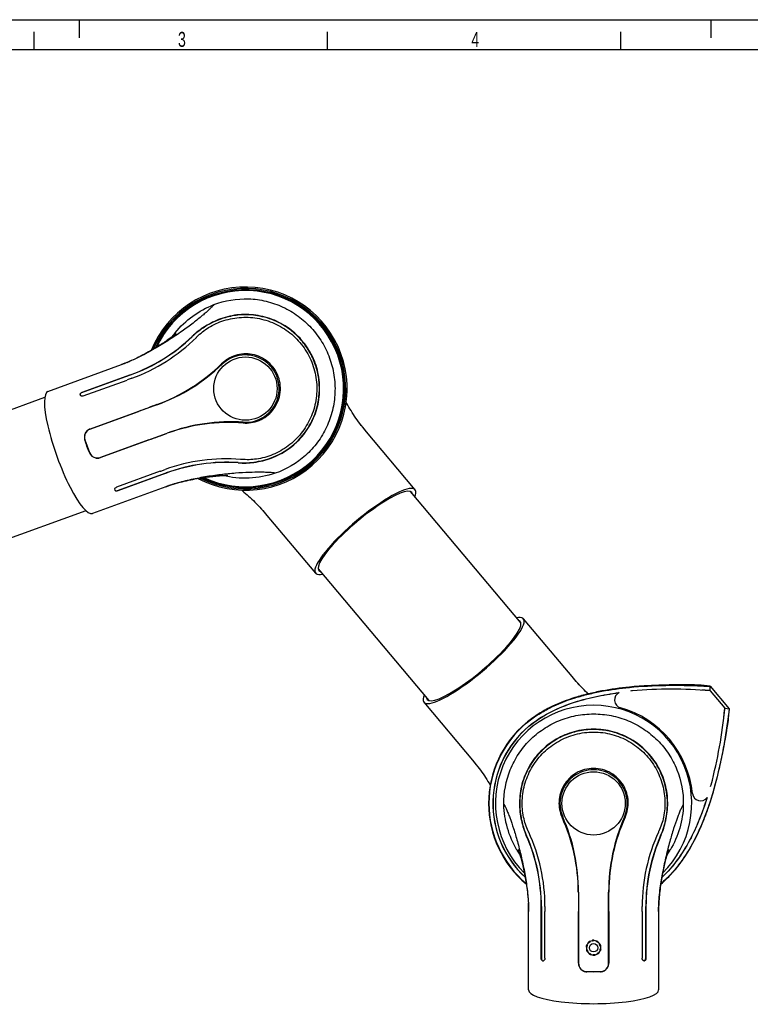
# Model space of a CAD drawing. Extents: x 0 to 420, y 0 to 297.
# Tile 5 of 11: x 120 to 241, y 133 to 297. Entities that reach past the tile are written whole.
import ezdxf

# ---------------------------------------------------------------- set-up
doc = ezdxf.new("R2010")
doc.units = 0
doc.header["$LTSCALE"] = 23.1
for name, color, linetype in [('100001_DXF_CONTINUOUS_LINE', 7, 'CONTINUOUS'), ('100002_DXF_CONTINUOUS_LINE', 7, 'CONTINUOUS'), ('100006_DXF_CONTINUOUS_LINE', 7, 'CONTINUOUS'), ('100264_DXF_CONTINUOUS_LINE', 7, 'CONTINUOUS'), ('100291_DXF_CONTINUOUS_LINE', 7, 'CONTINUOUS'), ('100330_DXF_FORMAT', 7, 'CONTINUOUS'), ('100337_DXF_CONTINUOUS_LINE', 7, 'CONTINUOUS'), ('105-5810_DXF_CONTINUOUS_LI', 7, 'CONTINUOUS')]:
    doc.layers.add(name, color=color, linetype=linetype)
doc.styles.get("Standard").update_dxf_attribs({"font": 'txt', "width": 0.7})

msp = doc.modelspace()

# ---------------------------------------------------------------- linework, layer by layer
at = {"layer": '100001_DXF_CONTINUOUS_LINE', "color": 7, "linetype": 'CONTINUOUS'}
for p, q in [((124.77, 235.22), (136.99, 239.66)), ((138.63, 240.33), (138.28, 240.17)), ((130.42, 235.04), (137.7, 237.7)), ((137.72, 237.66), (130.43, 235.01)), ((137.7, 237.7), (138.5, 237.98)), ((138.51, 237.95), (137.72, 237.66)), ((138.63, 237.36), (137.92, 237.11)), ((138.72, 237.4), (138.63, 237.36)), ((130.64, 234.45), (137.92, 237.1)), ((130.13, 234.68), (130.17, 234.56)), ((142.89, 232.98), (131.77, 228.93)), ((131.76, 228.96), (139.82, 231.89)), ((176.84, 229.57), (176.61, 229.87)), ((133.48, 224.23), (144.6, 228.28)), ((177.44, 228.82), (177.32, 228.97)), ((185.8, 218.87), (177.44, 228.82)), ((130.92, 227.17), (131.28, 226.1)), ((131.28, 226.1), (131.26, 226.09)), ((131.28, 226.1), (131.7, 225.04)), ((141.55, 227.14), (133.49, 224.21)), ((143.44, 221.93), (136.16, 219.27)), ((136.36, 218.72), (143.65, 221.37)), ((143.66, 221.34), (136.38, 218.68)), ((143.44, 221.93), (143.53, 221.96)), ((143.53, 221.96), (144.25, 222.22)), ((143.65, 221.37), (144.44, 221.66)), ((144.45, 221.62), (143.66, 221.33)), ((144.38, 219.37), (132.16, 214.92)), ((144.38, 219.37), (144.55, 219.43)), ((145.28, 219.67), (145.64, 219.79)), ((135.87, 218.89), (135.92, 218.78)), ((159.71, 216.25), (159.97, 215.98)), ((160.89, 214.94), (169.25, 204.98)), ((212.95, 151.99), (212.95, 140.16)), ((217.95, 140.16), (217.95, 151.99)), ((204.59, 150.49), (204.61, 150.12)), ((206.74, 148.73), (206.74, 149.57)), ((206.78, 149.57), (206.78, 148.73)), ((207.37, 149.58), (207.37, 148.73)), ((223.52, 148.73), (223.52, 149.58)), ((224.11, 148.73), (224.11, 149.57)), ((224.15, 149.57), (224.15, 148.73)), ((226.27, 149.68), (226.28, 150.06)), ((204.65, 135.73), (204.65, 148.73)), ((206.74, 140.98), (206.74, 148.73)), ((206.78, 148.73), (206.78, 140.98)), ((207.37, 140.98), (207.37, 148.73)), ((212.92, 140.16), (212.92, 148.73)), ((217.98, 148.73), (217.98, 140.16)), ((223.52, 148.73), (223.52, 140.98)), ((224.11, 140.98), (224.11, 148.73)), ((224.15, 148.73), (224.15, 140.98)), ((226.25, 148.73), (226.25, 148.92)), ((226.25, 148.73), (226.25, 135.73)), ((206.98, 140.58), (207.11, 140.58)), ((223.78, 140.58), (223.91, 140.58)), ((214.31, 138.76), (215.45, 138.73)), ((215.45, 138.73), (216.58, 138.76)), ((215.45, 138.73), (215.45, 138.71))]:
    msp.add_line(p, q, dxfattribs=at)
for points in [[(146.1, 244.85), (146.11, 244.85), (146.11, 244.85), (146.09, 244.84), (146.06, 244.81), (146.02, 244.78), (145.97, 244.73), (145.9, 244.67), (145.82, 244.61), (145.72, 244.54), (145.62, 244.46), (145.5, 244.37), (145.38, 244.27), (145.24, 244.17), (145.09, 244.06), (144.93, 243.95), (144.76, 243.83), (144.59, 243.7), (144.4, 243.58), (144.21, 243.44), (144.01, 243.31), (143.79, 243.17), (143.57, 243.03), (143.34, 242.88), (143.11, 242.73), (142.86, 242.58), (142.61, 242.42), (142.34, 242.26), (142.07, 242.1), (141.8, 241.94), (141.51, 241.78), (141.22, 241.62), (140.93, 241.46), (140.62, 241.29), (140.3, 241.13), (139.98, 240.97), (139.65, 240.8), (139.31, 240.64), (138.97, 240.48), (138.63, 240.33)], [(137.55, 239.88), (137.18, 239.74), (136.99, 239.66)], [(138.28, 240.17), (137.92, 240.03), (137.55, 239.88)], [(176.61, 229.87), (176.39, 230.17), (176.17, 230.47), (175.95, 230.78), (175.74, 231.09), (175.53, 231.39), (175.33, 231.7), (175.14, 232.01), (174.95, 232.31), (174.77, 232.61), (174.59, 232.9), (174.42, 233.19), (174.33, 233.36)], [(177.32, 228.97), (177.08, 229.27), (176.84, 229.57)], [(145.64, 219.79), (145.99, 219.89), (146.35, 220), (146.72, 220.1), (147.08, 220.19), (147.44, 220.28), (147.8, 220.36), (148.15, 220.44), (148.5, 220.51), (148.84, 220.58), (149.18, 220.65), (149.51, 220.71), (149.84, 220.77), (150.16, 220.82), (150.47, 220.87), (150.77, 220.91), (151.07, 220.96), (151.36, 221), (151.64, 221.03), (151.91, 221.06), (152.17, 221.09), (152.42, 221.12), (152.65, 221.14), (152.88, 221.16), (153.1, 221.18), (153.3, 221.2), (153.5, 221.21), (153.68, 221.22), (153.85, 221.23), (154.01, 221.24), (154.15, 221.25), (154.28, 221.25), (154.39, 221.26), (154.49, 221.26), (154.57, 221.26), (154.63, 221.26), (154.67, 221.26), (154.69, 221.26)], [(144.55, 219.43), (144.91, 219.56), (145.28, 219.67)], [(156.97, 218.8), (157.11, 218.68), (157.35, 218.47), (157.61, 218.25), (157.86, 218.03), (158.12, 217.79), (158.38, 217.55), (158.65, 217.31), (158.91, 217.05), (159.18, 216.79), (159.45, 216.53), (159.71, 216.25)], [(159.97, 215.98), (160.23, 215.69), (160.5, 215.4)], [(160.5, 215.4), (160.76, 215.1), (160.89, 214.94)], [(202.9, 159.07), (202.89, 159.07), (202.89, 159.07), (202.9, 159.05), (202.91, 159.02), (202.93, 158.97), (202.96, 158.9), (202.99, 158.81), (203.02, 158.72), (203.06, 158.6), (203.1, 158.48), (203.14, 158.34), (203.19, 158.19), (203.24, 158.02), (203.29, 157.84), (203.34, 157.65), (203.39, 157.46), (203.45, 157.25), (203.51, 157.03), (203.56, 156.81), (203.62, 156.57), (203.68, 156.32), (203.74, 156.07), (203.8, 155.8), (203.86, 155.53), (203.92, 155.24), (203.98, 154.95), (204.04, 154.65), (204.09, 154.34), (204.15, 154.03), (204.2, 153.71), (204.26, 153.38), (204.31, 153.04), (204.36, 152.7), (204.4, 152.34), (204.45, 151.99), (204.49, 151.62), (204.52, 151.25), (204.56, 150.87), (204.59, 150.49)], [(226.28, 150.06), (226.3, 150.43), (226.33, 150.8), (226.36, 151.18), (226.4, 151.55), (226.44, 151.92), (226.48, 152.28), (226.53, 152.64), (226.58, 153), (226.63, 153.34), (226.69, 153.68), (226.74, 154.01), (226.8, 154.34), (226.86, 154.66), (226.92, 154.97), (226.98, 155.27), (227.04, 155.56), (227.1, 155.85), (227.17, 156.12), (227.23, 156.39), (227.29, 156.64), (227.35, 156.88), (227.41, 157.11), (227.47, 157.33), (227.52, 157.54), (227.58, 157.74), (227.63, 157.93), (227.68, 158.11), (227.73, 158.27), (227.78, 158.42), (227.82, 158.56), (227.86, 158.68), (227.9, 158.79), (227.93, 158.88), (227.96, 158.95), (227.98, 159.01), (227.99, 159.05), (228, 159.06)], [(204.61, 150.12), (204.63, 149.73), (204.64, 149.33)], [(204.64, 149.33), (204.65, 148.93), (204.65, 148.73)], [(226.25, 148.92), (226.25, 149.3), (226.27, 149.68)]]:
    msp.add_lwpolyline(points, dxfattribs=at)
for centre in [(157.6, 235.67), (215.45, 166.73)]:
    msp.add_circle(centre, 5.26, dxfattribs=at)
for centre, radius, start, end in [((157.6, 235.67), 16.31, 244.9372, 155.0632), ((128.48, 265.53), 29.32, 289.9922, 313.7358), ((128.47, 265.56), 29.38, 289.9891, 313.6706), ((128.55, 265.32), 29.72, 290.0148, 314.6538), ((157.67, 235.44), 15.12, 140.8878, 144.0165), ((127.82, 266.06), 30.75, 314.6483, 314.9195), ((157.6, 235.67), 5.6, 266.2484, 133.7516), ((128.61, 262.67), 24.48, 290.0069, 291.046), ((128.16, 263.84), 25.74, 291.0396, 291.3072), ((127.68, 265.07), 27.05, 291.3133, 292.3065), ((127.09, 266.52), 28.62, 292.3012, 292.7285), ((126.71, 267.43), 29.61, 292.7285, 293.1469), ((132.57, 261.25), 30.06, 290.0486, 314.492), ((132.29, 262.11), 31, 290, 313.7516), ((155.2, 199.15), 31, 86.2484, 110), ((154.87, 199.99), 30.06, 85.508, 109.9514), ((200.13, 247.66), 29.49, 216.899, 217.3264), ((199.35, 247.07), 28.52, 217.3265, 217.7353), ((198.14, 246.13), 26.98, 217.7299, 218.7204), ((197.19, 245.37), 25.76, 218.7266, 218.9044), ((196.24, 244.59), 24.54, 218.8969, 219.9923), ((132.25, 227.62), 1.4, 110, 198.5), ((133, 225.55), 1.4, 201.5, 290), ((154.4, 194.29), 29.72, 85.3659, 109.9851), ((154.49, 194.05), 29.38, 86.3294, 110.0109), ((154.48, 194.08), 29.32, 86.2643, 110.0077), ((154.32, 193.27), 30.74, 85.0805, 85.3709), ((152.76, 196.31), 24.54, 108.8969, 109.9923), ((153.16, 195.15), 25.76, 108.7266, 108.9044), ((153.55, 194), 26.98, 107.7299, 108.7204), ((154.02, 192.53), 28.52, 107.3265, 107.7353), ((154.31, 191.61), 29.49, 106.899, 107.3264), ((138.32, 195.79), 29.61, 42.7285, 43.1469), ((139.05, 196.46), 28.62, 42.3012, 42.7285), ((140.21, 197.51), 27.05, 41.3133, 42.3065), ((141.19, 198.38), 25.74, 41.0396, 41.3072), ((142.14, 199.2), 24.48, 40.0069, 41.046), ((215.45, 166.73), 16.31, 314.9372, 225.0632), ((215.45, 166.73), 5.6, 336.2484, 203.7516), ((182.85, 151.96), 30.06, 0.0486, 24.492), ((181.95, 151.99), 31, 0, 23.7516), ((248.95, 151.99), 31, 156.2484, 180), ((248.04, 151.96), 30.06, 155.508, 179.9514), ((176.71, 149.14), 30.75, 24.6483, 24.9195), ((254.17, 149.15), 30.74, 155.0805, 155.3709), ((177.43, 149.58), 29.32, 359.9922, 23.7358), ((177.4, 149.58), 29.38, 359.9891, 23.6706), ((177.65, 149.57), 29.72, 0.0148, 24.6538), ((253.24, 149.57), 29.72, 155.3659, 179.9851), ((253.5, 149.58), 29.38, 156.3294, 180.0109), ((253.47, 149.58), 29.32, 156.2643, 180.0077), ((215.69, 166.72), 15.12, 210.8878, 214.0165), ((215.21, 166.72), 15.11, 325.986, 329.1046), ((175.04, 148.56), 29.61, 2.7285, 3.1469), ((176.03, 148.61), 28.62, 2.3012, 2.7285), ((177.59, 148.67), 27.05, 1.3133, 2.3065), ((178.91, 148.7), 25.74, 1.0396, 1.3072), ((180.16, 148.72), 24.48, 0.0069, 1.046), ((253.22, 148.67), 26.98, 177.7299, 178.7204), ((252.01, 148.7), 25.76, 178.7266, 178.9044), ((250.78, 148.72), 24.54, 178.8969, 179.9923), ((254.76, 148.62), 28.52, 177.3265, 177.7353), ((255.73, 148.57), 29.49, 176.899, 177.3264), ((214.35, 140.16), 1.4, 180, 268.5), ((216.55, 140.16), 1.4, 271.5, 360)]:
    msp.add_arc(centre, radius, start, end, dxfattribs=at)
for centre, major_axis, ratio, start_param, end_param in [((128.47, 225.07), (-3.69, 10.15), 0.212557, 0, 3.141593), ((131, 225.99), (-3.43, 10.25), 0.026177, -1.57011, -1.464615), ((131, 225.99), (-3.96, 10.05), 0.026177, -1.676978, -1.571482), ((177.52, 211.92), (8.27, 6.94), 0.212557, 5.89666, 9.811304), ((177.52, 211.92), (7.74, 6.49), 0.212557, -0.138032, 3.279624), ((215.45, 138.42), (10.8, -0.28), 0.026177, 1.571482, 1.676978), ((215.45, 138.42), (10.8, 0.28), 0.026177, 1.464615, 1.57011), ((215.45, 135.73), (10.8, 0), 0.212557, -3.141593, 0)]:
    msp.add_ellipse(centre, major_axis=major_axis, ratio=ratio, start_param=start_param, end_param=end_param, dxfattribs=at)
for points, knots in [([(152.34, 249.63), (154.16, 250.33), (157.16, 250.82), (161.05, 250.3), (163.85, 249.32), (166.4, 247.82), (168.61, 245.83), (170.38, 243.46), (171.24, 241.68), (171.57, 240.76)], [0, 0, 0, 0, 0.248986, 0.374109, 0.499238, 0.624394, 0.749584, 0.874792, 1, 1, 1, 1]), ([(152.34, 249.63), (152.27, 249.52), (152.06, 249.29), (151.68, 248.9), (151.18, 248.45), (150.33, 247.71), (149.04, 246.67), (147.26, 245.34), (145.23, 243.95), (143.02, 242.58), (140.73, 241.3), (139.14, 240.54), (138.35, 240.2)], [0, 0, 0, 0, 0.022902, 0.054956, 0.095051, 0.142276, 0.255167, 0.387981, 0.534935, 0.690018, 0.847098, 1, 1, 1, 1]), ([(145.94, 244.97), (146.78, 246.01), (148.74, 247.85), (151.1, 249.15), (152.34, 249.63)], [0, 0, 0, 0, 0.499983, 1, 1, 1, 1]), ([(169.19, 239.89), (168.82, 240.91), (168.05, 242.37), (166.69, 244.06), (165.13, 245.54), (162.84, 246.99), (160.26, 247.79), (158.14, 248.02), (156.02, 247.98), (153.48, 247.41), (150.85, 246.11), (149.37, 244.95), (148.74, 244.35)], [0, 0, 0, 0, 0.130906, 0.196308, 0.261504, 0.390878, 0.519449, 0.583742, 0.647971, 0.77496, 0.894807, 1, 1, 1, 1]), ([(169.14, 239.87), (168.85, 240.68), (168.09, 242.24), (166.52, 244.24), (164.7, 245.78), (162.43, 247.08), (159.83, 247.87), (157, 248.03), (154.51, 247.63), (152.26, 246.8), (150.34, 245.68), (149.24, 244.77), (148.76, 244.31)], [0, 0, 0, 0, 0.104039, 0.208004, 0.305379, 0.391195, 0.524244, 0.630068, 0.731635, 0.828121, 0.9185, 1, 1, 1, 1]), ([(149.54, 244.28), (150.12, 244.86), (151.51, 245.97), (154.03, 247.12), (156.93, 247.64), (159.94, 247.43), (162.82, 246.46), (165.38, 244.79), (167.44, 242.52), (168.39, 240.69), (168.74, 239.73)], [0, 0, 0, 0, 0.105681, 0.225594, 0.352503, 0.480628, 0.609153, 0.73855, 0.868957, 1, 1, 1, 1]), ([(163.06, 237.66), (162.89, 238.13), (162.42, 239.03), (161.4, 240.14), (160.14, 240.95), (158.75, 241.4), (157.32, 241.5), (155.94, 241.24), (154.68, 240.68), (153.96, 240.12), (153.64, 239.8)], [0, 0, 0, 0, 0.131861, 0.262538, 0.391316, 0.517847, 0.641991, 0.763635, 0.882752, 1, 1, 1, 1]), ([(171.57, 240.76), (171.91, 239.84), (172.4, 237.92), (172.56, 234.96), (172.15, 232.03), (171.16, 229.24), (169.64, 226.69), (167, 223.78), (164.39, 222.24), (162.54, 221.61)], [0, 0, 0, 0, 0.125208, 0.250416, 0.375606, 0.500762, 0.625891, 0.751014, 1, 1, 1, 1]), ([(156.38, 223.37), (157.37, 223.31), (159.53, 223.41), (162.94, 224.41), (166.18, 226.57), (168.48, 229.61), (169.61, 232.63), (169.95, 235.26), (169.8, 237.63), (169.41, 239.14), (169.14, 239.87)], [0, 0, 0, 0, 0.121144, 0.259538, 0.425805, 0.585518, 0.713046, 0.812239, 0.905693, 1, 1, 1, 1]), ([(156.39, 223.33), (157.26, 223.27), (159.14, 223.34), (161.99, 224.03), (164.3, 225.24), (165.95, 226.56), (167.43, 228.1), (168.89, 230.37), (169.71, 232.95), (169.95, 235.09), (169.91, 237.26), (169.56, 238.87), (169.19, 239.89)], [0, 0, 0, 0, 0.105195, 0.225039, 0.352028, 0.416266, 0.480573, 0.609175, 0.738516, 0.803698, 0.869095, 1, 1, 1, 1]), ([(168.74, 239.73), (169.09, 238.77), (169.54, 236.76), (169.42, 233.69), (168.53, 230.76), (166.95, 228.17), (164.78, 226.07), (162.22, 224.61), (159.55, 223.87), (157.78, 223.83), (156.96, 223.9)], [0, 0, 0, 0, 0.131034, 0.261419, 0.390774, 0.519316, 0.647485, 0.774398, 0.894303, 1, 1, 1, 1]), ([(157.22, 229.96), (157.67, 229.93), (158.58, 229.96), (159.91, 230.34), (161.13, 231.03), (162.16, 232.02), (162.94, 233.27), (163.38, 234.69), (163.45, 236.2), (163.23, 237.19), (163.06, 237.66)], [0, 0, 0, 0, 0.117253, 0.236369, 0.358013, 0.482156, 0.608687, 0.737464, 0.86814, 1, 1, 1, 1]), ([(130.13, 234.68), (130.12, 234.71), (130.12, 234.79), (130.18, 234.89), (130.28, 234.98), (130.37, 235.03), (130.42, 235.04)], [0, 0, 0, 0, 0.194285, 0.423723, 0.697672, 1, 1, 1, 1]), ([(130.43, 235.01), (130.35, 234.98), (130.2, 234.9), (130.12, 234.73), (130.14, 234.66)], [0, 0, 0, 0, 0.570995, 1, 1, 1, 1]), ([(130.64, 234.45), (130.59, 234.44), (130.49, 234.41), (130.35, 234.42), (130.23, 234.47), (130.18, 234.53), (130.17, 234.56)], [0, 0, 0, 0, 0.296958, 0.569548, 0.802354, 1, 1, 1, 1]), ([(131.76, 228.96), (131.59, 228.9), (131.27, 228.7), (130.93, 228.25), (130.79, 227.71), (130.84, 227.34), (130.9, 227.17)], [0, 0, 0, 0, 0.251359, 0.501279, 0.750312, 1, 1, 1, 1]), ([(131.68, 225.03), (131.75, 224.86), (131.95, 224.54), (132.4, 224.22), (132.95, 224.09), (133.32, 224.14), (133.49, 224.21)], [0, 0, 0, 0, 0.249689, 0.498721, 0.748641, 1, 1, 1, 1]), ([(162.54, 221.61), (162.41, 221.64), (162.11, 221.69), (161.57, 221.73), (160.89, 221.76), (159.76, 221.78), (158.1, 221.75), (155.88, 221.62), (153.43, 221.37), (150.85, 221.01), (148.27, 220.51), (146.57, 220.07), (145.74, 219.82)], [0, 0, 0, 0, 0.022903, 0.054965, 0.095072, 0.142315, 0.255247, 0.388103, 0.535082, 0.690163, 0.847198, 1, 1, 1, 1]), ([(162.54, 221.61), (161.15, 221.13), (158.23, 220.58), (155.27, 220.88), (153.84, 221.23)], [0, 0, 0, 0, 0.500028, 1, 1, 1, 1]), ([(135.87, 218.89), (135.86, 218.93), (135.86, 219.01), (135.92, 219.12), (136.02, 219.21), (136.11, 219.26), (136.16, 219.27)], [0, 0, 0, 0, 0.197646, 0.430452, 0.703042, 1, 1, 1, 1]), ([(135.9, 218.82), (135.91, 218.79), (135.93, 218.76), (135.96, 218.74), (135.97, 218.73)], [0, 0, 0, 0, 0.735606, 1, 1, 1, 1]), ([(136.38, 218.68), (136.33, 218.67), (136.23, 218.64), (136.09, 218.64), (135.98, 218.68), (135.93, 218.74), (135.92, 218.78)], [0, 0, 0, 0, 0.302328, 0.576277, 0.805715, 1, 1, 1, 1]), ([(135.97, 218.73), (135.99, 218.72), (136.12, 218.66), (136.26, 218.68), (136.36, 218.72)], [0, 0, 0, 0, 0.214434, 1, 1, 1, 1]), ([(200.54, 166.56), (200.5, 168.51), (201.06, 171.5), (202.89, 174.98), (204.76, 177.28), (207.05, 179.16), (209.66, 180.55), (212.5, 181.41), (214.47, 181.6), (215.45, 181.6)], [0, 0, 0, 0, 0.248986, 0.374109, 0.499238, 0.624394, 0.749584, 0.874792, 1, 1, 1, 1]), ([(215.45, 181.6), (216.43, 181.6), (218.4, 181.41), (221.23, 180.55), (223.85, 179.16), (226.14, 177.28), (228.01, 174.98), (229.83, 171.5), (230.4, 168.51), (230.36, 166.56)], [0, 0, 0, 0, 0.125208, 0.250416, 0.375606, 0.500762, 0.625891, 0.751014, 1, 1, 1, 1]), ([(215.45, 179.06), (214.36, 179.06), (212.73, 178.84), (210.68, 178.14), (208.75, 177.18), (206.6, 175.53), (204.97, 173.38), (204.03, 171.47), (203.35, 169.46), (203.01, 166.87), (203.33, 163.96), (203.91, 162.17), (204.26, 161.38)], [0, 0, 0, 0, 0.130906, 0.196308, 0.261504, 0.390878, 0.519449, 0.583742, 0.647971, 0.77496, 0.894807, 1, 1, 1, 1]), ([(215.45, 179.01), (214.59, 179.01), (212.87, 178.83), (210.45, 178.05), (208.38, 176.86), (206.38, 175.17), (204.74, 173), (203.63, 170.4), (203.15, 167.92), (203.16, 165.52), (203.56, 163.33), (204.04, 161.99), (204.31, 161.37)], [0, 0, 0, 0, 0.104039, 0.208004, 0.305379, 0.391195, 0.524244, 0.630068, 0.731635, 0.828121, 0.9185, 1, 1, 1, 1]), ([(204.6, 162.1), (204.25, 162.85), (203.69, 164.53), (203.47, 167.29), (203.97, 170.2), (205.2, 172.95), (207.09, 175.32), (209.54, 177.16), (212.38, 178.32), (214.43, 178.59), (215.45, 178.59)], [0, 0, 0, 0, 0.105681, 0.225594, 0.352503, 0.480628, 0.609153, 0.73855, 0.868957, 1, 1, 1, 1]), ([(226.63, 161.38), (226.98, 162.17), (227.56, 163.96), (227.89, 166.87), (227.55, 169.46), (226.87, 171.47), (225.93, 173.38), (224.29, 175.53), (222.15, 177.18), (220.22, 178.14), (218.17, 178.84), (216.53, 179.06), (215.45, 179.06)], [0, 0, 0, 0, 0.105195, 0.225039, 0.352028, 0.416266, 0.480573, 0.609175, 0.738516, 0.803698, 0.869095, 1, 1, 1, 1]), ([(226.59, 161.37), (226.99, 162.29), (227.63, 164.35), (227.86, 167.89), (226.93, 171.69), (224.87, 174.88), (222.42, 176.97), (220.06, 178.2), (217.78, 178.87), (216.22, 179.01), (215.45, 179.01)], [0, 0, 0, 0, 0.121144, 0.259538, 0.425805, 0.585518, 0.713046, 0.812239, 0.905693, 1, 1, 1, 1]), ([(215.45, 178.59), (216.47, 178.59), (218.51, 178.32), (221.36, 177.16), (223.8, 175.32), (225.69, 172.95), (226.92, 170.2), (227.42, 167.29), (227.21, 164.53), (226.64, 162.85), (226.29, 162.1)], [0, 0, 0, 0, 0.131034, 0.261419, 0.390774, 0.519316, 0.647485, 0.774398, 0.894303, 1, 1, 1, 1]), ([(215.45, 172.54), (214.94, 172.54), (213.94, 172.41), (212.54, 171.83), (211.36, 170.93), (210.46, 169.77), (209.88, 168.46), (209.65, 167.07), (209.75, 165.7), (210.02, 164.83), (210.21, 164.42)], [0, 0, 0, 0, 0.131861, 0.262538, 0.391316, 0.517847, 0.641991, 0.763635, 0.882752, 1, 1, 1, 1]), ([(220.68, 164.42), (220.87, 164.83), (221.15, 165.7), (221.25, 167.07), (221.01, 168.46), (220.44, 169.77), (219.53, 170.93), (218.35, 171.83), (216.96, 172.41), (215.95, 172.54), (215.45, 172.54)], [0, 0, 0, 0, 0.117253, 0.236369, 0.358013, 0.482156, 0.608687, 0.737464, 0.86814, 1, 1, 1, 1]), ([(200.54, 166.56), (200.61, 166.46), (200.76, 166.18), (200.99, 165.7), (201.25, 165.07), (201.65, 164.02), (202.19, 162.45), (202.82, 160.32), (203.43, 157.94), (203.97, 155.4), (204.39, 152.8), (204.56, 151.05), (204.61, 150.19)], [0, 0, 0, 0, 0.022902, 0.054956, 0.095051, 0.142276, 0.255167, 0.387981, 0.534935, 0.690018, 0.847098, 1, 1, 1, 1]), ([(202.72, 158.96), (202.04, 160.1), (200.97, 162.57), (200.56, 165.23), (200.54, 166.56)], [0, 0, 0, 0, 0.499983, 1, 1, 1, 1]), ([(230.36, 166.56), (230.28, 166.46), (230.13, 166.18), (229.9, 165.69), (229.64, 165.07), (229.24, 164.01), (228.7, 162.44), (228.07, 160.31), (227.46, 157.92), (226.92, 155.38), (226.5, 152.78), (226.33, 151.03), (226.29, 150.17)], [0, 0, 0, 0, 0.022903, 0.054965, 0.095072, 0.142315, 0.255247, 0.388103, 0.535082, 0.690163, 0.847198, 1, 1, 1, 1]), ([(230.36, 166.56), (230.33, 165.23), (229.92, 162.57), (228.86, 160.1), (228.17, 158.96)], [0, 0, 0, 0, 0.500015, 1, 1, 1, 1]), ([(206.98, 140.58), (206.95, 140.58), (206.88, 140.6), (206.8, 140.7), (206.75, 140.83), (206.74, 140.93), (206.74, 140.98)], [0, 0, 0, 0, 0.194285, 0.423723, 0.697672, 1, 1, 1, 1]), ([(206.78, 140.98), (206.78, 140.89), (206.81, 140.72), (206.94, 140.59), (207, 140.58)], [0, 0, 0, 0, 0.570995, 1, 1, 1, 1]), ([(207.37, 140.98), (207.37, 140.93), (207.36, 140.83), (207.3, 140.7), (207.22, 140.6), (207.14, 140.58), (207.11, 140.58)], [0, 0, 0, 0, 0.296958, 0.569548, 0.802354, 1, 1, 1, 1]), ([(223.78, 140.58), (223.75, 140.58), (223.67, 140.6), (223.59, 140.7), (223.54, 140.83), (223.52, 140.93), (223.52, 140.98)], [0, 0, 0, 0, 0.197646, 0.430452, 0.703042, 1, 1, 1, 1]), ([(224.15, 140.98), (224.15, 140.93), (224.14, 140.83), (224.09, 140.7), (224.02, 140.6), (223.94, 140.58), (223.91, 140.58)], [0, 0, 0, 0, 0.302328, 0.576277, 0.805715, 1, 1, 1, 1]), ([(223.97, 140.61), (223.99, 140.63), (224.08, 140.73), (224.11, 140.87), (224.11, 140.98)], [0, 0, 0, 0, 0.214434, 1, 1, 1, 1]), ([(212.92, 140.16), (212.92, 139.97), (212.99, 139.6), (213.3, 139.14), (213.76, 138.82), (214.13, 138.74), (214.31, 138.73)], [0, 0, 0, 0, 0.251359, 0.501279, 0.750312, 1, 1, 1, 1]), ([(216.58, 138.73), (216.77, 138.74), (217.13, 138.82), (217.59, 139.14), (217.9, 139.6), (217.98, 139.97), (217.98, 140.16)], [0, 0, 0, 0, 0.249689, 0.498721, 0.748641, 1, 1, 1, 1]), ([(223.86, 140.58), (223.89, 140.58), (223.93, 140.59), (223.96, 140.61), (223.97, 140.61)], [0, 0, 0, 0, 0.735606, 1, 1, 1, 1])]:
    msp.add_open_spline(points, degree=3, knots=knots, dxfattribs=at)
for points in [[(142.88, 233.01), (141.86, 232.64), (140.84, 232.26), (139.82, 231.89)], [(141.55, 227.14), (142.57, 227.51), (143.59, 227.88), (144.61, 228.25)], [(212.92, 151.99), (212.92, 150.9), (212.92, 149.81), (212.92, 148.73)], [(217.98, 148.73), (217.98, 149.81), (217.98, 150.9), (217.98, 151.99)]]:
    msp.add_open_spline(points, degree=3, dxfattribs=at)
at = {"layer": '100002_DXF_CONTINUOUS_LINE', "color": 7, "linetype": 'CONTINUOUS'}
for p, q in [((212.15, 187.46), (203.79, 197.42)), ((213.33, 186.14), (213.07, 186.42)), ((187.25, 183.53), (195.6, 173.57)), ((195.6, 173.57), (195.72, 173.43)), ((196.2, 172.83), (196.43, 172.53))]:
    msp.add_line(p, q, dxfattribs=at)
for points in [[(212.55, 187), (212.28, 187.3), (212.15, 187.46)], [(213.07, 186.42), (212.81, 186.71), (212.55, 187)], [(214.57, 184.93), (214.4, 185.09), (214.13, 185.35), (213.86, 185.61), (213.6, 185.87), (213.33, 186.14)], [(195.72, 173.43), (195.96, 173.13), (196.2, 172.83)], [(196.43, 172.53), (196.65, 172.23), (196.87, 171.93), (197.09, 171.62), (197.3, 171.31), (197.51, 171.01), (197.71, 170.7), (197.9, 170.39), (198.09, 170.09), (198.27, 169.79), (198.28, 169.79)]]:
    msp.add_lwpolyline(points, dxfattribs=at)
for centre, radius, start, end in [((230.9, 203.2), 24.48, 220.0069, 221.046), ((231.85, 204.02), 25.74, 221.0396, 221.3072), ((232.84, 204.89), 27.05, 221.3133, 222.3065), ((234, 205.94), 28.62, 222.3012, 222.7285), ((234.72, 206.61), 29.61, 222.7285, 223.1469), ((176.8, 157.8), 24.54, 38.8969, 39.9923), ((175.85, 157.03), 25.76, 38.7266, 38.9044), ((174.9, 156.27), 26.98, 37.7299, 38.7204), ((173.69, 155.33), 28.52, 37.3265, 37.7353), ((172.92, 154.74), 29.49, 36.899, 37.3264)]:
    msp.add_arc(centre, radius, start, end, dxfattribs=at)
for major_axis, start_param, end_param in [((8.27, 6.94), 2.755067, 6.669711), ((7.74, 6.49), 3.003561, 6.421217)]:
    msp.add_ellipse((195.52, 190.48), major_axis=major_axis, ratio=0.212557, start_param=start_param, end_param=end_param, dxfattribs=at)
at = {"layer": '100006_DXF_CONTINUOUS_LINE', "color": 7, "linetype": 'CONTINUOUS'}
for p, q in [((184.99, 218.58), (203.37, 196.68)), ((169.67, 205.72), (188.05, 183.82))]:
    msp.add_line(p, q, dxfattribs=at)
at = {"layer": '100264_DXF_CONTINUOUS_LINE', "color": 7, "linetype": 'CONTINUOUS'}
for p, q in [((124.23, 234.17), (80.75, 218.34)), ((131.07, 215.38), (87.59, 199.55))]:
    msp.add_line(p, q, dxfattribs=at)
at = {"layer": '100291_DXF_CONTINUOUS_LINE', "color": 7, "linetype": 'CONTINUOUS'}
for p, q in [((232.79, 186.4), (232.79, 186.4)), ((234.8, 185.46), (234.84, 186.21)), ((234.8, 185.46), (237.25, 182.53)), ((234.84, 186.21), (238, 182.44)), ((237.25, 182.53), (238, 182.44)), ((237.84, 180.39), (237.83, 180.39))]:
    msp.add_line(p, q, dxfattribs=at)
for centre, radius, start, end in [((220.27, 183.92), 1.35, 115.2209, 254.3304), ((228.55, 107.63), 78.08, 94.893, 95.1109), ((228.55, 107.63), 78.08, 85.4113, 94.893), ((222.69, 66.67), 120.16, 84.195, 85.1776), ((215.45, 166.73), 16.5, 5.6696, 74.3304), ((159.52, 189.89), 78.08, 345.107, 354.5887), ((118.17, 191.23), 120.16, 354.8224, 355.805), ((215.45, 166.73), 17.45, 130, 230.1177), ((215.45, 166.73), 17.4, 130, 229.9591), ((215.45, 166.73), 16.74, 130, 227.1821), ((215.45, 166.73), 16.72, 130, 227.1186), ((159.52, 189.89), 78.08, 344.8891, 345.107), ((233.22, 168.49), 1.35, 185.6696, 324.7791), ((215.45, 166.73), 17.45, 309.8755, 310)]:
    msp.add_arc(centre, radius, start, end, dxfattribs=at)
for points, knots in [([(221.39, 186.05), (219.87, 185.9), (217.58, 185.59), (214.57, 184.95), (211.61, 184.14), (208.74, 183.02), (206.06, 181.5), (204.82, 180.59), (204.23, 180.09)], [0, 0, 0, 0, 0.250048, 0.375099, 0.500145, 0.74999, 0.875002, 1, 1, 1, 1]), ([(204.26, 180.06), (204.85, 180.55), (206.09, 181.46), (208.76, 182.98), (211.63, 184.1), (214.59, 184.91), (217.59, 185.55), (219.87, 185.86), (221.4, 186.01)], [0, 0, 0, 0, 0.124997, 0.25001, 0.499855, 0.624901, 0.749953, 1, 1, 1, 1]), ([(204.69, 179.55), (205.72, 180.42), (208.01, 181.9), (211.76, 183.47), (215.68, 184.53), (218.35, 184.97), (219.69, 185.15)], [0, 0, 0, 0, 0.249786, 0.499773, 0.749861, 1, 1, 1, 1]), ([(204.7, 179.54), (205.73, 180.4), (208, 181.89), (211.75, 183.45), (215.66, 184.51), (218.32, 184.95), (219.65, 185.13)], [0, 0, 0, 0, 0.249786, 0.499774, 0.749861, 1, 1, 1, 1]), ([(232.79, 186.4), (232.77, 186.4), (232.74, 186.4), (232.67, 186.4), (232.57, 186.4), (232.41, 186.4), (232.19, 186.41), (231.9, 186.41), (231.6, 186.42), (231.19, 186.42), (230.65, 186.42), (229.98, 186.43), (229.29, 186.43), (228.56, 186.42), (227.55, 186.4), (226.25, 186.37), (224.66, 186.3), (223.03, 186.2), (221.94, 186.11), (221.39, 186.05)], [0, 0, 0, 0, 0.003269, 0.009561, 0.018182, 0.028399, 0.051767, 0.077165, 0.103401, 0.130302, 0.186194, 0.244863, 0.306154, 0.369756, 0.435306, 0.571156, 0.71187, 0.855396, 1, 1, 1, 1]), ([(221.4, 186.01), (223.41, 186.21), (227.44, 186.41), (231.48, 186.34), (233.49, 186.26)], [0, 0, 0, 0, 0.501507, 1, 1, 1, 1]), ([(234.8, 185.46), (234.8, 185.46), (234.78, 185.46), (234.77, 185.47), (234.74, 185.47), (234.69, 185.47), (234.64, 185.48), (234.55, 185.49), (234.4, 185.5), (234.2, 185.51), (233.97, 185.53), (233.72, 185.54), (233.54, 185.55), (233.45, 185.55)], [0, 0, 0, 0, 0.004972, 0.018919, 0.041925, 0.073824, 0.114389, 0.163296, 0.284579, 0.433897, 0.606591, 0.797279, 1, 1, 1, 1]), ([(233.49, 186.26), (233.58, 186.25), (233.75, 186.24), (234.01, 186.23), (234.24, 186.22), (234.44, 186.22), (234.59, 186.21), (234.68, 186.21), (234.74, 186.21), (234.78, 186.21), (234.81, 186.21), (234.83, 186.21), (234.84, 186.21), (234.84, 186.21)], [0, 0, 0, 0, 0.202678, 0.393346, 0.566045, 0.715376, 0.836676, 0.885593, 0.926166, 0.958071, 0.98108, 0.995028, 1, 1, 1, 1]), ([(237.11, 181.19), (237.13, 181.28), (237.15, 181.45), (237.18, 181.71), (237.2, 181.94), (237.22, 182.13), (237.24, 182.28), (237.25, 182.37), (237.25, 182.43), (237.25, 182.47), (237.26, 182.5), (237.25, 182.52), (237.26, 182.53), (237.25, 182.53)], [0, 0, 0, 0, 0.20272, 0.393404, 0.566099, 0.715418, 0.836702, 0.88561, 0.926175, 0.958075, 0.981081, 0.995028, 1, 1, 1, 1]), ([(238, 182.44), (238, 182.44), (238, 182.43), (238, 182.42), (237.99, 182.38), (237.98, 182.34), (237.97, 182.29), (237.96, 182.19), (237.94, 182.05), (237.91, 181.85), (237.88, 181.62), (237.85, 181.37), (237.82, 181.19), (237.81, 181.1)], [0, 0, 0, 0, 0.004972, 0.01892, 0.041929, 0.073834, 0.114407, 0.163324, 0.284624, 0.433955, 0.606653, 0.797322, 1, 1, 1, 1]), ([(237.81, 181.1), (237.55, 179.11), (236.92, 175.12), (236.01, 171.19), (235.47, 169.24)], [0, 0, 0, 0, 0.498493, 1, 1, 1, 1]), ([(235.51, 169.23), (235.66, 169.76), (235.94, 170.82), (236.32, 172.4), (236.67, 173.96), (236.93, 175.23), (237.12, 176.22), (237.25, 176.94), (237.37, 177.62), (237.48, 178.28), (237.57, 178.81), (237.64, 179.22), (237.69, 179.52), (237.73, 179.8), (237.77, 180.02), (237.8, 180.18), (237.81, 180.27), (237.82, 180.34), (237.83, 180.37), (237.83, 180.39)], [0, 0, 0, 0, 0.144603, 0.288128, 0.428842, 0.564691, 0.630241, 0.693843, 0.755133, 0.813802, 0.869694, 0.896595, 0.922832, 0.948229, 0.971597, 0.981815, 0.990437, 0.996729, 1, 1, 1, 1]), ([(235.47, 169.24), (235.06, 167.76), (234.36, 165.57), (233.21, 162.73), (231.9, 159.95), (230.29, 157.32), (228.34, 154.96), (227.23, 153.89), (226.64, 153.4)], [0, 0, 0, 0, 0.250048, 0.375099, 0.500145, 0.74999, 0.875002, 1, 1, 1, 1]), ([(226.66, 153.36), (227.25, 153.86), (228.36, 154.92), (230.32, 157.29), (231.93, 159.93), (233.24, 162.7), (234.4, 165.55), (235.1, 167.75), (235.51, 169.23)], [0, 0, 0, 0, 0.124998, 0.250011, 0.499855, 0.624901, 0.749953, 1, 1, 1, 1]), ([(234.32, 167.71), (233.94, 166.49), (233.09, 164.06), (231.48, 160.56), (229.46, 157.27), (227.76, 155.32), (226.82, 154.45)], [0, 0, 0, 0, 0.250107, 0.500174, 0.750163, 1, 1, 1, 1]), ([(234.3, 167.68), (233.91, 166.46), (233.06, 164.04), (231.46, 160.55), (229.45, 157.28), (227.76, 155.34), (226.83, 154.47)], [0, 0, 0, 0, 0.250106, 0.500173, 0.750162, 1, 1, 1, 1])]:
    msp.add_open_spline(points, degree=3, knots=knots, dxfattribs=at)
at = {"layer": '100330_DXF_FORMAT', "color": 7, "linetype": 'CONTINUOUS'}
for p, q in [((0, 297), (420, 297)), ((130, 294), (130, 297)), ((235, 294), (235, 297)), ((122.5, 292), (122.5, 295)), ((171.25, 292), (171.25, 295)), ((220, 292), (220, 295)), ((415, 292), (25, 292))]:
    msp.add_line(p, q, dxfattribs=at)
at = {"layer": '100337_DXF_CONTINUOUS_LINE', "color": 7, "linetype": 'CONTINUOUS'}
for radius, start, end in [(16.89, 242.1279, 157.8645), (16.66, 243.1587, 156.8447), (16.46, 244.1361, 155.8688), (16.45, 244.2056, 155.7979)]:
    msp.add_arc((157.6, 235.67), radius, start, end, dxfattribs=at)
at = {"layer": '105-5810_DXF_CONTINUOUS_LI', "color": 7, "linetype": 'CONTINUOUS'}
msp.add_circle((215.45, 142.73), 0.7, dxfattribs=at)
for centre, radius, start, end in [((215.45, 142.73), 1.25, 161.199, 170.801), ((214.29, 142.91), 0.0799, 170.8082, 240.6728), ((215.45, 142.73), 1.2, 174.3855, 193.6145), ((214.33, 142.38), 0.0799, 127.3272, 197.1918), ((214.34, 143.1), 0.0799, 91.3272, 161.1918), ((215.45, 142.73), 1.2, 138.3855, 157.6145), ((214.62, 143.56), 0.0799, 134.8082, 204.6728), ((215.45, 142.73), 1.25, 125.199, 134.801), ((214.77, 143.68), 0.0799, 55.3272, 125.1918), ((215.45, 142.73), 1.2, 102.3855, 121.6145), ((215.27, 143.88), 0.0799, 98.8082, 168.6728), ((215.45, 142.73), 1.25, 89.199, 98.801), ((215.46, 143.9), 0.0799, 19.3272, 89.1918), ((215.45, 142.73), 1.2, 66.3855, 85.6145), ((215.98, 143.77), 0.0799, 62.8082, 132.6728), ((215.45, 142.73), 1.25, 53.199, 62.801), ((216.15, 143.66), 0.0799, 343.3272, 53.1918), ((215.45, 142.73), 1.2, 30.3855, 49.6145), ((216.49, 143.26), 0.0799, 26.8082, 96.6728), ((215.45, 142.73), 1.25, 17.199, 26.801), ((216.56, 143.07), 0.0799, 307.3272, 17.1918), ((215.45, 142.73), 1.2, 354.3855, 13.6145), ((215.45, 142.73), 1.25, 341.199, 350.801), ((216.6, 142.54), 0.0799, 350.8082, 60.6728), ((215.45, 142.73), 1.25, 197.199, 206.801), ((214.4, 142.2), 0.0799, 206.8082, 276.6728), ((215.45, 142.73), 1.2, 210.3855, 229.6145), ((214.75, 141.79), 0.0799, 163.3272, 233.1918), ((215.45, 142.73), 1.25, 233.199, 242.801), ((214.91, 141.69), 0.0799, 242.8082, 312.6728), ((215.45, 142.73), 1.2, 246.3855, 265.6145), ((215.43, 141.56), 0.0799, 199.3272, 269.1918), ((215.45, 142.73), 1.25, 269.199, 278.801), ((215.63, 141.57), 0.0799, 278.8082, 348.6728), ((215.45, 142.73), 1.2, 282.3855, 301.6145), ((216.12, 141.77), 0.0799, 235.3272, 305.1918), ((215.45, 142.73), 1.25, 305.199, 314.801), ((216.27, 141.9), 0.0799, 314.8082, 24.6728), ((215.45, 142.73), 1.2, 318.3855, 337.6145), ((216.55, 142.35), 0.0799, 271.3272, 341.1918)]:
    msp.add_arc(centre, radius, start, end, dxfattribs=at)
for points, knots in [([(214.3, 142.85), (214.3, 142.85), (214.28, 142.85), (214.26, 142.85), (214.25, 142.85)], [0, 0, 0, 0, 0.293322, 1, 1, 1, 1]), ([(214.28, 142.45), (214.28, 142.44), (214.3, 142.44), (214.32, 142.44), (214.33, 142.45)], [0, 0, 0, 0, 0.2074, 1, 1, 1, 1]), ([(214.38, 143.16), (214.38, 143.16), (214.38, 143.15), (214.38, 143.15), (214.38, 143.14), (214.38, 143.13), (214.37, 143.11), (214.36, 143.08), (214.36, 143.06), (214.35, 143.03), (214.34, 143), (214.34, 142.97), (214.33, 142.95), (214.32, 142.92), (214.32, 142.9), (214.31, 142.88), (214.31, 142.86), (214.31, 142.86), (214.3, 142.85), (214.3, 142.85), (214.3, 142.85)], [0, 0, 0, 0, 0.005189, 0.013983, 0.044166, 0.09085, 0.152659, 0.227477, 0.312462, 0.404394, 0.499896, 0.595357, 0.687238, 0.772357, 0.847404, 0.909365, 0.956065, 0.986122, 0.994836, 1, 1, 1, 1]), ([(214.33, 142.45), (214.33, 142.45), (214.33, 142.44), (214.34, 142.44), (214.34, 142.43), (214.35, 142.42), (214.35, 142.4), (214.36, 142.38), (214.37, 142.36), (214.38, 142.33), (214.39, 142.3), (214.4, 142.27), (214.41, 142.25), (214.42, 142.22), (214.43, 142.2), (214.44, 142.18), (214.45, 142.17), (214.45, 142.16), (214.45, 142.16), (214.45, 142.16), (214.45, 142.16)], [0, 0, 0, 0, 0.005189, 0.013983, 0.044166, 0.09085, 0.152659, 0.227477, 0.312462, 0.404394, 0.499896, 0.595357, 0.687238, 0.772357, 0.847404, 0.909365, 0.956065, 0.986122, 0.994836, 1, 1, 1, 1]), ([(214.34, 143.18), (214.34, 143.18), (214.35, 143.17), (214.37, 143.16), (214.38, 143.16)], [0, 0, 0, 0, 0.2074, 1, 1, 1, 1]), ([(214.59, 143.5), (214.59, 143.5), (214.58, 143.51), (214.56, 143.52), (214.55, 143.52)], [0, 0, 0, 0, 0.293322, 1, 1, 1, 1]), ([(214.72, 143.6), (214.71, 143.59), (214.69, 143.58), (214.67, 143.56), (214.65, 143.54), (214.63, 143.53), (214.62, 143.52), (214.61, 143.51), (214.6, 143.5), (214.6, 143.5), (214.59, 143.5), (214.59, 143.5)], [0, 0, 0, 0, 0.190914, 0.374661, 0.544792, 0.694836, 0.818753, 0.912144, 0.972245, 0.989673, 1, 1, 1, 1]), ([(214.83, 143.7), (214.83, 143.7), (214.83, 143.7), (214.83, 143.7), (214.82, 143.69), (214.81, 143.68), (214.8, 143.67), (214.78, 143.65), (214.76, 143.64), (214.74, 143.62), (214.72, 143.61), (214.72, 143.6)], [0, 0, 0, 0, 0.010379, 0.027971, 0.088356, 0.181755, 0.305387, 0.455029, 0.625038, 0.809012, 1, 1, 1, 1]), ([(214.82, 143.75), (214.82, 143.75), (214.82, 143.73), (214.83, 143.71), (214.83, 143.7)], [0, 0, 0, 0, 0.2074, 1, 1, 1, 1]), ([(215.21, 143.85), (215.21, 143.86), (215.2, 143.87), (215.2, 143.89), (215.19, 143.9)], [0, 0, 0, 0, 0.293322, 1, 1, 1, 1]), ([(215.52, 143.88), (215.52, 143.88), (215.52, 143.87), (215.52, 143.87), (215.51, 143.87), (215.49, 143.87), (215.48, 143.87), (215.45, 143.87), (215.43, 143.87), (215.4, 143.86), (215.37, 143.86), (215.34, 143.86), (215.31, 143.86), (215.28, 143.86), (215.26, 143.85), (215.24, 143.85), (215.23, 143.85), (215.22, 143.85), (215.21, 143.85), (215.21, 143.85), (215.21, 143.85)], [0, 0, 0, 0, 0.005189, 0.013983, 0.044166, 0.09085, 0.152659, 0.227477, 0.312462, 0.404394, 0.499896, 0.595357, 0.687238, 0.772357, 0.847404, 0.909365, 0.956065, 0.986122, 0.994836, 1, 1, 1, 1]), ([(215.54, 143.92), (215.54, 143.92), (215.53, 143.91), (215.53, 143.89), (215.52, 143.88)], [0, 0, 0, 0, 0.2074, 1, 1, 1, 1]), ([(215.92, 143.78), (215.92, 143.78), (215.92, 143.8), (215.93, 143.82), (215.93, 143.83)], [0, 0, 0, 0, 0.293322, 1, 1, 1, 1]), ([(216.18, 143.61), (216.18, 143.61), (216.18, 143.61), (216.18, 143.61), (216.17, 143.62), (216.16, 143.62), (216.14, 143.63), (216.12, 143.65), (216.1, 143.66), (216.07, 143.68), (216.05, 143.69), (216.02, 143.71), (216, 143.72), (215.98, 143.74), (215.96, 143.75), (215.94, 143.76), (215.93, 143.77), (215.92, 143.77), (215.92, 143.78), (215.92, 143.78), (215.92, 143.78)], [0, 0, 0, 0, 0.005189, 0.013983, 0.044166, 0.09085, 0.152659, 0.227477, 0.312462, 0.404394, 0.499896, 0.595357, 0.687238, 0.772357, 0.847404, 0.909365, 0.956065, 0.986122, 0.994836, 1, 1, 1, 1]), ([(216.22, 143.64), (216.22, 143.64), (216.21, 143.63), (216.19, 143.62), (216.18, 143.61)], [0, 0, 0, 0, 0.2074, 1, 1, 1, 1]), ([(216.56, 143.01), (216.56, 143.01), (216.56, 143.01), (216.56, 143.01), (216.55, 143.02), (216.55, 143.04), (216.54, 143.05), (216.53, 143.07), (216.52, 143.1), (216.51, 143.13), (216.5, 143.15), (216.49, 143.18), (216.48, 143.21), (216.47, 143.23), (216.46, 143.25), (216.45, 143.27), (216.45, 143.29), (216.45, 143.29), (216.44, 143.3), (216.45, 143.3), (216.45, 143.3)], [0, 0, 0, 0, 0.005189, 0.013983, 0.044166, 0.09085, 0.152659, 0.227477, 0.312462, 0.404394, 0.499896, 0.595357, 0.687238, 0.772357, 0.847404, 0.909365, 0.956065, 0.986122, 0.994836, 1, 1, 1, 1]), ([(216.45, 143.3), (216.45, 143.3), (216.46, 143.31), (216.47, 143.33), (216.48, 143.33)], [0, 0, 0, 0, 0.293322, 1, 1, 1, 1]), ([(216.52, 142.3), (216.52, 142.3), (216.51, 142.3), (216.51, 142.31), (216.52, 142.32), (216.52, 142.33), (216.52, 142.35), (216.53, 142.37), (216.54, 142.4), (216.54, 142.42), (216.55, 142.45), (216.56, 142.48), (216.56, 142.51), (216.57, 142.53), (216.58, 142.56), (216.58, 142.58), (216.58, 142.59), (216.59, 142.6), (216.59, 142.6), (216.59, 142.6), (216.59, 142.6)], [0, 0, 0, 0, 0.005189, 0.013983, 0.044166, 0.09085, 0.152659, 0.227477, 0.312462, 0.404394, 0.499896, 0.595357, 0.687238, 0.772357, 0.847404, 0.909365, 0.956065, 0.986122, 0.994836, 1, 1, 1, 1]), ([(216.61, 143.01), (216.61, 143.01), (216.59, 143.01), (216.58, 143.01), (216.56, 143.01)], [0, 0, 0, 0, 0.2074, 1, 1, 1, 1]), ([(216.59, 142.6), (216.6, 142.6), (216.61, 142.61), (216.63, 142.61), (216.64, 142.61)], [0, 0, 0, 0, 0.293322, 1, 1, 1, 1]), ([(214.45, 142.16), (214.44, 142.15), (214.43, 142.14), (214.42, 142.13), (214.41, 142.12)], [0, 0, 0, 0, 0.293322, 1, 1, 1, 1]), ([(214.67, 141.81), (214.67, 141.82), (214.69, 141.82), (214.7, 141.83), (214.71, 141.84)], [0, 0, 0, 0, 0.2074, 1, 1, 1, 1]), ([(214.71, 141.84), (214.71, 141.84), (214.71, 141.84), (214.72, 141.84), (214.72, 141.84), (214.74, 141.83), (214.75, 141.82), (214.77, 141.81), (214.79, 141.79), (214.82, 141.78), (214.84, 141.76), (214.87, 141.75), (214.89, 141.73), (214.92, 141.72), (214.94, 141.71), (214.95, 141.7), (214.96, 141.69), (214.97, 141.68), (214.98, 141.68), (214.98, 141.68), (214.98, 141.68)], [0, 0, 0, 0, 0.005189, 0.013983, 0.044166, 0.09085, 0.152659, 0.227477, 0.312462, 0.404394, 0.499896, 0.595357, 0.687238, 0.772357, 0.847404, 0.909365, 0.956065, 0.986122, 0.994836, 1, 1, 1, 1]), ([(214.98, 141.68), (214.97, 141.67), (214.97, 141.66), (214.97, 141.64), (214.97, 141.63)], [0, 0, 0, 0, 0.293322, 1, 1, 1, 1]), ([(215.36, 141.53), (215.36, 141.53), (215.36, 141.55), (215.37, 141.57), (215.37, 141.58)], [0, 0, 0, 0, 0.2074, 1, 1, 1, 1]), ([(215.37, 141.58), (215.37, 141.58), (215.37, 141.58), (215.38, 141.58), (215.38, 141.58), (215.4, 141.59), (215.42, 141.59), (215.44, 141.59), (215.47, 141.59), (215.5, 141.59), (215.53, 141.59), (215.56, 141.6), (215.58, 141.6), (215.61, 141.6), (215.63, 141.6), (215.65, 141.6), (215.67, 141.6), (215.68, 141.6), (215.68, 141.6), (215.68, 141.6), (215.68, 141.6)], [0, 0, 0, 0, 0.005189, 0.013983, 0.044166, 0.09085, 0.152659, 0.227477, 0.312462, 0.404394, 0.499896, 0.595357, 0.687238, 0.772357, 0.847404, 0.909365, 0.956065, 0.986122, 0.994836, 1, 1, 1, 1]), ([(215.68, 141.6), (215.68, 141.6), (215.69, 141.58), (215.7, 141.57), (215.7, 141.56)], [0, 0, 0, 0, 0.293322, 1, 1, 1, 1]), ([(216.06, 141.75), (216.06, 141.75), (216.06, 141.76), (216.06, 141.76), (216.07, 141.77), (216.08, 141.78), (216.09, 141.79), (216.11, 141.8), (216.13, 141.82), (216.16, 141.84), (216.17, 141.85), (216.18, 141.86)], [0, 0, 0, 0, 0.010379, 0.027971, 0.088356, 0.181755, 0.305387, 0.455029, 0.625038, 0.809012, 1, 1, 1, 1]), ([(216.08, 141.71), (216.08, 141.71), (216.07, 141.73), (216.07, 141.74), (216.06, 141.75)], [0, 0, 0, 0, 0.2074, 1, 1, 1, 1]), ([(216.18, 141.86), (216.19, 141.86), (216.2, 141.88), (216.22, 141.89), (216.24, 141.91), (216.26, 141.93), (216.27, 141.94), (216.29, 141.95), (216.29, 141.95), (216.3, 141.95), (216.3, 141.95), (216.3, 141.95)], [0, 0, 0, 0, 0.190914, 0.374661, 0.544792, 0.694836, 0.818753, 0.912144, 0.972245, 0.989673, 1, 1, 1, 1]), ([(216.3, 141.95), (216.3, 141.95), (216.32, 141.94), (216.33, 141.94), (216.34, 141.93)], [0, 0, 0, 0, 0.293322, 1, 1, 1, 1]), ([(216.56, 142.27), (216.55, 142.27), (216.54, 142.28), (216.53, 142.29), (216.52, 142.3)], [0, 0, 0, 0, 0.2074, 1, 1, 1, 1])]:
    msp.add_open_spline(points, degree=3, knots=knots, dxfattribs=at)

# ---------------------------------------------------------------- texts
at = {"layer": '100330_DXF_FORMAT', "color": 7, "linetype": 'CONTINUOUS', "char_height": 2.5, "attachment_point": 1}
for s, insert, width in [('3', (146.39, 294.98), 2.6786), ('4', (195.14, 294.98), 2.9464)]:
    msp.add_mtext(s, dxfattribs=dict(at, insert=insert, width=width))

doc.saveas('drawing.dxf')
